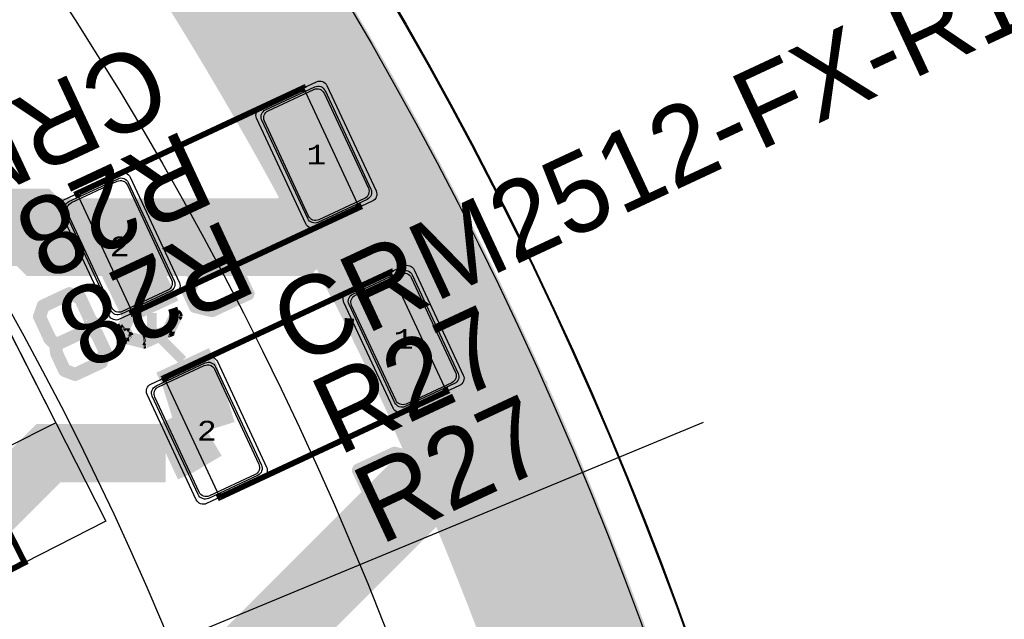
# Model space of a CAD drawing. Extents: x -125 to 125, y -186 to 125.
# Tile 94 of 112: x 75 to 100, y 33 to 49. Entities that reach past the tile are written whole.
import ezdxf
from ezdxf.enums import TextEntityAlignment as Align

# ---------------------------------------------------------------- set-up
doc = ezdxf.new("R2010")
doc.units = 0
doc.header["$MEASUREMENT"] = 0
for name, color, linetype in [('ASSEMBLY_OUTLINES_BTM', 191, 'CONTINUOUS'), ('ASSEMBLY_OUTLINES_TOP', 102, 'CONTINUOUS'), ('ASSEMBLY_PART_NUMBERS_TOP', 102, 'CONTINUOUS'), ('ASSEMBLY_REF_DES_TOP', 102, 'CONTINUOUS'), ('BOARD_OUTLINE', 10, 'CONTINUOUS'), ('GENERATED_SILKSCREEN_BTM', 255, 'CONTINUOUS'), ('GENERATED_SILKSCREEN_TOP', 140, 'CONTINUOUS'), ('MANUFACTURING_OUTLINES', 10, 'CONTINUOUS'), ('PART_PADS_SMD_TOP', 150, 'CONTINUOUS'), ('PIN_NUMBERS_BTM', 8, 'CONTINUOUS'), ('PIN_NUMBERS_TOP', 8, 'CONTINUOUS'), ('PLACEMENT_OUTLINES_BTM', 222, 'CONTINUOUS'), ('PLACEMENT_OUTLINES_TOP', 130, 'CONTINUOUS'), ('PLANE_DATA_LAYER_BOTTOM', 230, 'CONTINUOUS'), ('PLANE_DATA_LAYER_TOP', 150, 'CONTINUOUS'), ('PLANE_SHAPES_LAYER_BOTTOM', 230, 'CONTINUOUS'), ('PLANE_SHAPES_LAYER_TOP', 150, 'CONTINUOUS'), ('ROUTE_BORDER', 151, 'CONTINUOUS'), ('SILKSCREEN_OUTLINES_BTM', 211, 'CONTINUOUS'), ('SILKSCREEN_OUTLINES_TOP', 150, 'CONTINUOUS'), ('SILKSCREEN_REF_DES_TOP', 150, 'CONTINUOUS'), ('SOLDERMASK_PADS_TOP', 180, 'CONTINUOUS'), ('SOLDERPASTE_PADS_TOP', 180, 'CONTINUOUS'), ('TRACES_LAYER_BOTTOM', 230, 'CONTINUOUS'), ('TRACES_LAYER_TOP', 150, 'CONTINUOUS')]:
    doc.layers.add(name, color=color, linetype=linetype)
doc.styles.add('COURIER_NEW', font='cour.ttf')
doc.styles.add('VERIBEST_GERBER_0', font='txt')

msp = doc.modelspace()

# ---------------------------------------------------------------- hatches: boundary and pattern name
at = {"layer": 'PLANE_DATA_LAYER_BOTTOM'}
h = msp.add_hatch(color=256, dxfattribs=at)
h.paths.add_polyline_path([(-96.5, 0, -1), (96.5, 0, -1)], flags=0)
h.paths.add_polyline_path([(-92.5, 0, -1), (92.5, 0, -1)], flags=0)
at = {"layer": 'PLANE_DATA_LAYER_TOP'}
h = msp.add_hatch(color=256, dxfattribs=at)
h.paths.add_polyline_path([(96.500626, 0.347726, -0.000900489), (96.5, 0.000138), (96.5, -0.695031), (96.499998, -0.69558, -0.003602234), (96.479959, -2.08588, -0.003602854), (96.439883, -3.475986, -0.003602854), (96.379778, -4.86537, -0.003602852), (96.299658, -6.253743, -0.003602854), (96.199539, -7.640818, -0.003602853), (96.079443, -9.026306, -0.003602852), (95.939393, -10.409919, -0.003602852), (95.779419, -11.79137, -0.003602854), (95.599554, -13.170373, -0.003602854), (95.399836, -14.546641, -0.003602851), (95.180306, -15.919887, -0.007205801), (94.681997, -18.656178, -0.003602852), (94.403321, -20.018653, -0.003602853), (94.10504, -21.376971, -0.003602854), (93.787216, -22.73085, -0.003602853), (93.449915, -24.080008, -0.003602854), (93.093207, -25.424166, -0.003602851), (92.717167, -26.763043, -0.003602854), (92.321871, -28.096363, -0.010808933), (91.021296, -32.060211, -0.003602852), (90.549842, -33.368542, -0.0072058), (89.550621, -35.964145, -0.003602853), (89.023062, -37.250878, -0.003602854), (88.477015, -38.529875, -0.003602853), (87.912594, -39.80087, -0.003602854), (87.329916, -41.0636, -0.003602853), (86.729102, -42.317802, -0.003602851), (86.110277, -43.563215, -0.007205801), (84.81911, -46.026645, -0.003602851), (84.147037, -47.244149, -0.007205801), (82.750609, -49.649474, -0.003602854), (82.026543, -50.836794, -0.003602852), (81.285444, -52.013557, -0.003602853), (80.527463, -53.179518, -0.003602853), (79.752759, -54.334435, -0.003602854), (78.961493, -55.478069, -0.003602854), (78.153828, -56.610181, -0.003602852), (77.329934, -57.730537, -0.003602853), (76.489979, -58.838903, -0.007205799), (74.762594, -61.018751, -0.003602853), (73.875522, -62.08978, -0.003602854), (72.973107, -63.147914, -0.003602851), (72.055539, -64.192934, -0.003602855), (71.123006, -65.224624, -0.007205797), (69.213826, -67.247153, -0.003602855), (68.237576, -68.237576, -0.003602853), (67.247154, -69.213826, -0.003602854), (66.242767, -70.175703, -0.003602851), (65.224624, -71.123006, -0.003602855), (64.192934, -72.055539, -0.003602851), (63.147914, -72.973107, -0.003602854), (62.08978, -73.875522, -0.003602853), (61.018751, -74.762594, -0.007205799), (58.838903, -76.489979, -0.003602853), (57.730537, -77.329934, -0.003602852), (56.610181, -78.153828, -0.003602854), (55.478069, -78.961493, -0.003602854), (54.334435, -79.752759, -0.003602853), (53.179518, -80.527463, -0.003602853), (52.013557, -81.285444, -0.003602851), (50.836794, -82.026542, -0.003602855), (49.649474, -82.750609, -0.007205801), (47.244149, -84.147037, -0.003602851), (46.026645, -84.81911, -0.007205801), (43.563215, -86.110277, -0.003602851), (42.317802, -86.729102, -0.003602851), (41.063601, -87.329916, -0.003602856), (39.80087, -87.912594, -0.003602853), (38.529875, -88.477015, -0.003602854), (37.250878, -89.023062, -0.003602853), (35.964145, -89.550621, -0.0072058), (33.368542, -90.549842, -0.003602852), (32.060211, -91.021296, -0.010808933), (28.096363, -92.321871, -0.003602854), (26.763043, -92.717167, -0.003602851), (25.424166, -93.093207, -0.003602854), (24.080008, -93.449915, -0.003602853), (22.73085, -93.787216, -0.003602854), (21.376971, -94.10504, -0.003602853), (20.018653, -94.403321, -0.003602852), (18.656178, -94.681997, -0.007205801), (15.919887, -95.180306, -0.003602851), (14.546641, -95.399836, -0.003602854), (13.170373, -95.599554, -0.003602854), (11.79137, -95.779419, -0.003602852), (10.409919, -95.939393, -0.003602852), (9.026306, -96.079443, -0.003602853), (7.640818, -96.199539, -0.003602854), (6.253743, -96.299658, -0.003602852), (4.86537, -96.379778, -0.003602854), (3.475986, -96.439883, -0.003602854), (2.08588, -96.479959, -0.010808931), (-2.08588, -96.479959, -0.003602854), (-3.475986, -96.439883, -0.003602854), (-4.86537, -96.379778, -0.003602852), (-6.253743, -96.299658, -0.003602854), (-7.640818, -96.199539, -0.003602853), (-9.026306, -96.079443, -0.003602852), (-10.409919, -95.939393, -0.003602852), (-11.79137, -95.779419, -0.003602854), (-13.170373, -95.599554, -0.003602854), (-14.546641, -95.399836, -0.003602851), (-15.919887, -95.180306, -0.007205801), (-18.656178, -94.681997, -0.003602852), (-20.018653, -94.403321, -0.003602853), (-21.376971, -94.10504, -0.003602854), (-22.73085, -93.787216, -0.003602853), (-24.080008, -93.449915, -0.003602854), (-25.424166, -93.093207, -0.003602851), (-26.763043, -92.717167, -0.003602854), (-28.096363, -92.321871, -0.010808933), (-32.060211, -91.021296, -0.003602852), (-33.368542, -90.549842, -0.0072058), (-35.964145, -89.550621, -0.003602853), (-37.250878, -89.023062, -0.003602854), (-38.529875, -88.477015, -0.003602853), (-39.80087, -87.912594, -0.003602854), (-41.0636, -87.329916, -0.003602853), (-42.317802, -86.729102, -0.003602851), (-43.563215, -86.110277, -0.007205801), (-46.026645, -84.81911, -0.003602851), (-47.244149, -84.147037, -0.007205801), (-49.649474, -82.750609, -0.003602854), (-50.836794, -82.026543, -0.003602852), (-52.013557, -81.285444, -0.003602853), (-53.179518, -80.527463, -0.003602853), (-54.334435, -79.752759, -0.003602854), (-55.478069, -78.961493, -0.003602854), (-56.610181, -78.153828, -0.003602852), (-57.730537, -77.329934, -0.003602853), (-58.838903, -76.489979, -0.007205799), (-61.018751, -74.762594, -0.003602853), (-62.08978, -73.875522, -0.003602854), (-63.147914, -72.973107, -0.003602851), (-64.192934, -72.055539, -0.003602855), (-65.224624, -71.123006, -0.007205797), (-67.247153, -69.213826, -0.003602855), (-68.237576, -68.237576, -0.003602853), (-69.213826, -67.247154, -0.003602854), (-70.175703, -66.242767, -0.003602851), (-71.123006, -65.224624, -0.003602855), (-72.055539, -64.192934, -0.003602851), (-72.973107, -63.147914, -0.003602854), (-73.875522, -62.08978, -0.003602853), (-74.762594, -61.018751, -0.007205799), (-76.489979, -58.838903, -0.003602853), (-77.329934, -57.730537, -0.003602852), (-78.153828, -56.610181, -0.003602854), (-78.961493, -55.478069, -0.003602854), (-79.752759, -54.334435, -0.003602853), (-80.527463, -53.179518, -0.003602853), (-81.285444, -52.013557, -0.003602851), (-82.026542, -50.836794, -0.003602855), (-82.750609, -49.649474, -0.007205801), (-84.147037, -47.244149, -0.003602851), (-84.81911, -46.026645, -0.007205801), (-86.110277, -43.563215, -0.003602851), (-86.729102, -42.317802, -0.003602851), (-87.329916, -41.063601, -0.003602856), (-87.912594, -39.80087, -0.003602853), (-88.477015, -38.529875, -0.003602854), (-89.023062, -37.250878, -0.003602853), (-89.550621, -35.964145, -0.0072058), (-90.549842, -33.368542, -0.003602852), (-91.021296, -32.060211, -0.010808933), (-92.321871, -28.096363, -0.003602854), (-92.717167, -26.763043, -0.003602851), (-93.093207, -25.424166, -0.003602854), (-93.449915, -24.080008, -0.003602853), (-93.787216, -22.73085, -0.003602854), (-94.10504, -21.376971, -0.003602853), (-94.403321, -20.018653, -0.003602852), (-94.681997, -18.656178, -0.007205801), (-95.180306, -15.919887, -0.003602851), (-95.399836, -14.546641, -0.003602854), (-95.599554, -13.170373, -0.003602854), (-95.779419, -11.79137, -0.003602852), (-95.939393, -10.409919, -0.003602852), (-96.079443, -9.026306, -0.003602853), (-96.199539, -7.640818, -0.003602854), (-96.299658, -6.253743, -0.003602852), (-96.379778, -4.86537, -0.003602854), (-96.439883, -3.475986, -0.003602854), (-96.479959, -2.08588, -0.003602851), (-96.5, -0.695342, -0.001801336), (-96.502505, -0.000033), (-96.502505, 0.000033, -0.001801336), (-96.5, 0.695342, -0.003602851), (-96.479959, 2.08588, -0.003602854), (-96.439883, 3.475986, -0.003602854), (-96.379778, 4.86537, -0.003602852), (-96.299658, 6.253743, -0.003602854), (-96.199539, 7.640818, -0.003602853), (-96.079443, 9.026306, -0.003602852), (-95.939393, 10.409919, -0.003602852), (-95.779419, 11.79137, -0.003602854), (-95.599554, 13.170373, -0.003602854), (-95.399836, 14.546641, -0.003602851), (-95.180306, 15.919887, -0.007205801), (-94.681997, 18.656178, -0.003016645), (-94.45, 19.797247, -0.0005862), (-94.403321, 20.018653, -0.003602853), (-94.10504, 21.376971, -0.003602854), (-93.787216, 22.73085, -0.003602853), (-93.449915, 24.080008, -0.003602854), (-93.093207, 25.424166, -0.003602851), (-92.717167, 26.763043, -0.003602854), (-92.321871, 28.096363, -0.010808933), (-91.021296, 32.060211, -0.003602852), (-90.549842, 33.368542, -0.003602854), (-90.059583, 34.669944, -0.000659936), (-89.967752, 34.907551, -0.002942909), (-89.550621, 35.964145, -0.003602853), (-89.023062, 37.250878, -0.003602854), (-88.477015, 38.529875, -0.003602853), (-87.912594, 39.80087, -0.003602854), (-87.329916, 41.0636, -0.003602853), (-86.729102, 42.317802, -0.003602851), (-86.110277, 43.563215, -0.007205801), (-84.81911, 46.026645, -0.003602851), (-84.147037, 47.244149, -0.007205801), (-82.750609, 49.649474, -0.003602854), (-82.026543, 50.836794, -0.003602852), (-81.285444, 52.013557, -0.003602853), (-80.527463, 53.179518, -0.003602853), (-79.752759, 54.334435, -0.003602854), (-78.961493, 55.478069, -0.003602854), (-78.153828, 56.610181, -0.003602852), (-77.329934, 57.730537, -0.003602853), (-76.489979, 58.838903, -0.007205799), (-74.762594, 61.018751, -0.003602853), (-73.875522, 62.08978, -0.003602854), (-72.973107, 63.147914, -0.003602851), (-72.055539, 64.192934, -0.003602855), (-71.123006, 65.224624, -0.007205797), (-69.213826, 67.247153, -0.003602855), (-68.237576, 68.237576, -0.003602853), (-67.247154, 69.213826, -0.003602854), (-66.242767, 70.175703, -0.003602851), (-65.224624, 71.123006, -0.003602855), (-64.192934, 72.055539, -0.003602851), (-63.147914, 72.973107, -0.003602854), (-62.08978, 73.875522, -0.003602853), (-61.018751, 74.762594, -0.007205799), (-58.838903, 76.489979, -0.003602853), (-57.730537, 77.329934, -0.003602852), (-56.610181, 78.153828, -0.003602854), (-55.478069, 78.961493, -0.003602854), (-54.334435, 79.752759, -0.003602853), (-53.179518, 80.527463, -0.003602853), (-52.013557, 81.285444, -0.003602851), (-50.836794, 82.026542, -0.003602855), (-49.649474, 82.750609, -0.007205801), (-47.244149, 84.147037, -0.003602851), (-46.026645, 84.81911, -0.007205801), (-43.563215, 86.110277, -0.003602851), (-42.317802, 86.729102, -0.003602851), (-41.063601, 87.329916, -0.003602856), (-39.80087, 87.912594, -0.003602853), (-38.529875, 88.477015, -0.003602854), (-37.250878, 89.023062, -0.003602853), (-35.964145, 89.550621, -0.0072058), (-33.368542, 90.549842, -0.003602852), (-32.060211, 91.021296, -0.010808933), (-28.096363, 92.321871, -0.003602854), (-26.763043, 92.717167, -0.003602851), (-25.424166, 93.093207, -0.003602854), (-24.080008, 93.449915, -0.003602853), (-22.73085, 93.787216, -0.003602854), (-21.376971, 94.10504, -0.003602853), (-20.018653, 94.403321, -0.003602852), (-18.656178, 94.681997, -0.007205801), (-15.919887, 95.180306, -0.003602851), (-14.546641, 95.399836, -0.003602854), (-13.170373, 95.599554, -0.003602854), (-11.79137, 95.779419, -0.003602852), (-10.409919, 95.939393, -0.003602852), (-9.026306, 96.079443, -0.003602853), (-7.640818, 96.199539, -0.003602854), (-6.253743, 96.299658, -0.003602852), (-4.86537, 96.379778, -0.003602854), (-3.475986, 96.439883, -0.003602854), (-2.08588, 96.479959, -0.010808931), (2.08588, 96.479959, -0.003602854), (3.475986, 96.439883, -0.003602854), (4.86537, 96.379778, -0.003602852), (6.253743, 96.299658, -0.003602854), (7.640818, 96.199539, -0.003602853), (9.026306, 96.079443, -0.003602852), (10.409919, 95.939393, -0.003602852), (11.79137, 95.779419, -0.003602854), (13.170373, 95.599554, -0.003602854), (14.546641, 95.399836, -0.003602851), (15.919887, 95.180306, -0.007205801), (18.656178, 94.681997, -0.003602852), (20.018653, 94.403321, -0.003602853), (21.376971, 94.10504, -0.003602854), (22.73085, 93.787216, -0.003602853), (24.080008, 93.449915, -0.003602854), (25.424166, 93.093207, -0.003602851), (26.763043, 92.717167, -0.003602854), (28.096363, 92.321871, -0.010808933), (32.060211, 91.021296, -0.003602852), (33.368542, 90.549842, -0.0072058), (35.964145, 89.550621, -0.003602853), (37.250878, 89.023062, -0.003602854), (38.529875, 88.477015, -0.003602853), (39.80087, 87.912594, -0.003602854), (41.0636, 87.329916, -0.003602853), (42.317802, 86.729102, -0.003602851), (43.563215, 86.110277, -0.007205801), (46.026645, 84.81911, -0.003602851), (47.244149, 84.147037, -0.007205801), (49.649474, 82.750609, -0.003602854), (50.836794, 82.026543, -0.003602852), (52.013557, 81.285444, -0.003602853), (53.179518, 80.527463, -0.003602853), (54.334435, 79.752759, -0.003602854), (55.478069, 78.961493, -0.003602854), (56.610181, 78.153828, -0.003602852), (57.730537, 77.329934, -0.003602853), (58.838903, 76.489979, -0.007205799), (61.018751, 74.762594, -0.003602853), (62.08978, 73.875522, -0.003602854), (63.147914, 72.973107, -0.003602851), (64.192934, 72.055539, -0.003602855), (65.224624, 71.123006, -0.007205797), (67.247153, 69.213826, -0.003602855), (68.237576, 68.237576, -0.003602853), (69.213826, 67.247154, -0.003602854), (70.175703, 66.242767, -0.003602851), (71.123006, 65.224624, -0.003602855), (72.055539, 64.192934, -0.003602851), (72.973107, 63.147914, -0.003602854), (73.875522, 62.08978, -0.003602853), (74.762594, 61.018751, -0.007205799), (76.489979, 58.838903, -0.003602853), (77.329934, 57.730537, -0.003602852), (78.153828, 56.610181, -0.003602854), (78.961493, 55.478069, -0.003602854), (79.752759, 54.334435, -0.003602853), (80.527463, 53.179518, -0.003602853), (81.285444, 52.013557, -0.003602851), (82.026542, 50.836794, -0.003602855), (82.750609, 49.649474, -0.007205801), (84.147037, 47.244149, -0.003602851), (84.81911, 46.026645, -0.007205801), (86.110277, 43.563215, -0.003602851), (86.729102, 42.317802, -0.003602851), (87.329916, 41.063601, -0.003602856), (87.912594, 39.80087, -0.003602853), (88.477015, 38.529875, -0.003602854), (89.023062, 37.250878, -0.003602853), (89.550621, 35.964145, -0.0072058), (90.549842, 33.368542, -0.003602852), (91.021296, 32.060211, -0.010808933), (92.321871, 28.096363, -0.003602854), (92.717167, 26.763043, -0.003602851), (93.093207, 25.424166, -0.003602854), (93.449915, 24.080008, -0.003602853), (93.787216, 22.73085, -0.003602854), (94.10504, 21.376971, -0.003602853), (94.403321, 20.018653, -0.003602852), (94.681997, 18.656178, -0.007205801), (95.180306, 15.919887, -0.003602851), (95.399836, 14.546641, -0.003602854), (95.599554, 13.170373, -0.003602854), (95.779419, 11.79137, -0.003602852), (95.939393, 10.409919, -0.003602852), (96.079443, 9.026306, -0.003602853), (96.199539, 7.640818, -0.003602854), (96.299658, 6.253743, -0.003602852), (96.379778, 4.86537, -0.003602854), (96.439883, 3.475986, -0.003602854), (96.479959, 2.08588, -0.003602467), (96.499999, 0.69549), (96.500001, 0.695215, -0.000899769), (96.500626, 0.347904)], flags=0)
h.paths.add_polyline_path([(-92.6, -13.6, 0.414213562), (-92.15, -13.15), (-92.15, -10.35, 0.414213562), (-92.6, -9.9), (-94, -9.9, 0.414213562), (-94.45, -10.35), (-94.45, -13.15, 0.414213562), (-94, -13.6)], flags=0)
h.paths.add_polyline_path([(-86.821663, 32.379905, 0.087486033), (-86.794526, 32.533811), (-86.794526, 32.533813, 0.31569986), (-87.091234, 32.956899, -0.00036525), (-87.091339, 32.956936), (-88.405466, 33.435239, -0.000364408), (-88.40557, 33.435278, 0.414642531), (-88.982958, 33.166547), (-89.940615, 30.535407, 0.087486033), (-89.967752, 30.381501), (-89.967752, 30.381499, 0.31569986), (-89.671044, 29.958413, -0.00036525), (-89.670939, 29.958376), (-88.356812, 29.480073, -0.000364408), (-88.356708, 29.480034, 0.414642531), (-87.77932, 29.748765)], flags=0)
h.paths.add_polyline_path([(89.940616, -30.535408, 0.087486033), (89.967753, -30.381502), (89.967753, -30.3815, 0.31569986), (89.671045, -29.958414, -0.00036525), (89.67094, -29.958377), (88.356813, -29.480074, -0.000364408), (88.356709, -29.480035, 0.414642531), (87.779321, -29.748766), (86.821664, -32.379906, 0.087486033), (86.794527, -32.533812), (86.794527, -32.533814, 0.31569986), (87.091235, -32.9569, -0.00036525), (87.09134, -32.956937), (88.405467, -33.43524, -0.000364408), (88.405571, -33.435279, 0.414642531), (88.982959, -33.166548)], flags=0)
h.paths.add_polyline_path([(91.940615, -24.535408, 0.087486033), (91.967752, -24.381502), (91.967752, -24.3815, 0.31569986), (91.671044, -23.958414, -0.00036525), (91.670939, -23.958377), (90.356812, -23.480074, -0.000364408), (90.356708, -23.480035, 0.414642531), (89.77932, -23.748766), (88.821663, -26.379906, 0.087486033), (88.794526, -26.533812), (88.794526, -26.533814, 0.31569986), (89.091234, -26.9569, -0.00036525), (89.091339, -26.956937), (90.405466, -27.43524, -0.000364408), (90.40557, -27.435279, 0.414642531), (90.982958, -27.166548)], flags=0)
h.paths.add_polyline_path([(93.896668, 6.211975, 0.389682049), (94.308699, 6.66037), (94.308699, 6.660374, 0.021817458), (94.306987, 6.69959), (94.062951, 9.488936, 0.414555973), (93.574922, 9.897961, -0.000289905), (93.574834, 9.897953), (92.182234, 9.776115, -0.000694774), (92.182023, 9.776097, 0.059596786), (92.077335, 9.75449, -0.479061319), (91.977409, 9.818672, 0.001187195), (91.929745, 10.25534, -0.42369729), (91.999473, 10.339751, 0.002394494), (92.003768, 10.340111, -0.000289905), (92.003856, 10.340119), (93.396456, 10.461957, -0.000698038), (93.396668, 10.461975, 0.389682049), (93.808699, 10.91037), (93.808699, 10.910374, 0.021817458), (93.806987, 10.94959), (93.562951, 13.738936, 0.414555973), (93.074922, 14.147961, -0.000289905), (93.074834, 14.147953), (91.682234, 14.026115, -0.000694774), (91.682023, 14.026097, 0.085480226), (91.534215, 13.987564, -0.496668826), (91.427441, 14.045397, 0.068971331), (84.160859, 38.382286, -0.731355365), (84.268524, 38.47976, 0.246006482), (84.685649, 38.461089, -0.000344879), (84.685744, 38.461134), (85.953561, 39.052325, -0.000187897), (85.953613, 39.052349, 0.291678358), (86.213743, 39.460331), (86.213743, 39.460333, 0.109516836), (86.171582, 39.65051), (84.988251, 42.188173, 0.414616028), (84.389675, 42.405573, -0.000344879), (84.38958, 42.405528), (83.121763, 41.814337, -0.000187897), (83.121711, 41.814313, 0.277257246), (82.862222, 41.430334, -0.76979473), (82.717988, 41.400294, 0.005566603), (81.775733, 43.231693, -0.122176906), (81.766899, 43.267306), (81.766899, 43.267307, -0.27753138), (81.807377, 43.334615), (81.814245, 43.33826, -0.347234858), (81.90716, 43.321305, 0.33322508), (82.435649, 43.211089, -0.000344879), (82.435744, 43.211134), (83.703561, 43.802325, -0.000187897), (83.703613, 43.802349, 0.291678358), (83.963743, 44.210331), (83.963743, 44.210333, 0.109516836), (83.921582, 44.40051), (82.738251, 46.938173, 0.414616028), (82.139675, 47.155573, -0.000344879), (82.13958, 47.155528), (80.871763, 46.564337, -0.000187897), (80.871711, 46.564313, 0.291678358), (80.611581, 46.156331), (80.611581, 46.156328, 0.109516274), (80.653742, 45.966152), (81.772211, 43.567586, -0.109514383), (81.77935, 43.535383, -0.277523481), (81.738874, 43.468076), (81.737054, 43.46711, -0.413739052), (81.634081, 43.498584, 0.090205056), (61.088322, 69.458382, -0.215604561), (61.062446, 69.5156), (61.062446, 69.515601, -0.592706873), (61.179725, 69.57978, 0.377286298), (61.767346, 69.669906, -0.000265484), (61.767398, 69.669968), (62.666431, 70.741394, -0.000377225), (62.666505, 70.741482, 0.414652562), (62.611475, 71.375972), (60.466551, 73.175778, 0.414528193), (59.832266, 73.119944, -0.000265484), (59.832214, 73.119882), (58.933181, 72.048456, -0.000377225), (58.933107, 72.048368, 0.326289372), (58.896596, 71.518817, -0.141418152), (58.908314, 71.478215), (58.908314, 71.478214, -0.633744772), (58.783689, 71.41938, 0.006308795), (56.962908, 72.879882, -0.651982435), (56.997159, 73.015058, 0.178521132), (57.267345, 73.169905, -0.000265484), (57.267397, 73.169967), (58.16643, 74.241393, -0.000377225), (58.166504, 74.241481, 0.414652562), (58.111474, 74.875971), (55.96655, 76.675777, 0.414528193), (55.332265, 76.619943, -0.000265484), (55.332213, 76.619881), (54.43318, 75.548455, -0.000377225), (54.433106, 75.548367, 0.356169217), (54.424394, 74.979502, -0.871535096), (54.319872, 74.870565, 0.062704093), (34.065925, 85.998621, -0.590641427), (34.049071, 86.131019, 0.148919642), (34.206673, 86.340617), (34.685501, 87.656187, 0.41421434), (34.416549, 88.232957), (31.785409, 89.190613, 0.414212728), (31.208639, 88.921661), (30.729811, 87.606091, 0.131738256), (30.709535, 87.373891, -0.043742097), (30.710697, 87.360634, -0.51682272), (30.609282, 87.288727, 0.006376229), (28.373307, 88.04093, -0.568880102), (28.344132, 88.16864, 0.115710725), (28.456673, 88.340617), (28.935501, 89.656187, 0.41421434), (28.666549, 90.232957), (26.035409, 91.190613, 0.414212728), (25.458639, 90.921661), (24.979811, 89.606091, 0.249112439), (25.0384, 89.187975, -0.158172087), (25.052916, 89.143237), (25.052916, 89.143236, -0.496686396), (24.956158, 89.069862, 0.085386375), (-6.242478, 92.289119, -0.552856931), (-6.318333, 92.393537, 0.140228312), (-6.292841, 92.639764, -0.000236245), (-6.292853, 92.639835), (-6.535874, 94.018077, 0.414215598), (-7.057181, 94.3831), (-9.814643, 93.896885, 0.363969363), (-10.1865, 93.453722), (-10.1865, 93.453721, 0.043896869), (-10.179589, 93.375162, -0.000236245), (-10.179577, 93.375091), (-9.945144, 92.045556, -0.433709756), (-10.011938, 91.956572, 0.001904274), (-10.712082, 91.877643, -0.448630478), (-10.797106, 91.95333), (-10.797106, 91.953332, -0.051655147), (-10.795488, 91.968951, 0.051663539), (-10.78593, 92.061204), (-10.78593, 92.061205, 0.043896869), (-10.792841, 92.139764, -0.000236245), (-10.792853, 92.139835), (-11.035874, 93.518077, 0.414215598), (-11.557181, 93.8831), (-14.314643, 93.396885, 0.363969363), (-14.6865, 92.953722), (-14.6865, 92.953721, 0.043896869), (-14.679589, 92.875162, -0.000236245), (-14.679577, 92.875091), (-14.436555, 91.496848, 0.024401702), (-14.426834, 91.454041, -0.448265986), (-14.488295, 91.358302, 0.067685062), (-38.359133, 84.171414, -0.742525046), (-38.455439, 84.280996, 0.14000172), (-38.387564, 84.518652), (-38.387564, 84.518654, 0.131651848), (-38.447852, 84.743653), (-39.147852, 85.956089, 0.414214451), (-39.762564, 86.120801), (-42.187436, 84.720801, 0.267949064), (-42.412436, 84.33109), (-42.412436, 84.331088, 0.131651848), (-42.352148, 84.106089), (-41.652148, 82.893653, 0.093511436), (-41.543372, 82.76712, -0.546760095), (-41.55671, 82.639517, 0.006064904), (-43.549064, 81.607162, -0.470943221), (-43.657725, 81.651837, 0.055841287), (-43.697853, 81.743653), (-44.397853, 82.956089, 0.414214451), (-45.012565, 83.120801), (-47.437437, 81.720801, 0.267949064), (-47.662437, 81.33109), (-47.662437, 81.331088, 0.131651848), (-47.602149, 81.106089), (-46.902149, 79.893653, 0.032310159), (-46.869913, 79.845319, -0.450160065), (-46.891817, 79.733352, 0.08430046), (-70.583138, 59.785204, -0.698483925), (-70.717483, 59.834454), (-70.717483, 59.834457, -0.007997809), (-70.717444, 59.836895, 0.00800932), (-70.717213, 59.851309), (-70.717213, 59.851325, 0.24469719), (-70.909102, 60.219942), (-72.055918, 61.022949, 0.414210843), (-72.682643, 60.91244), (-74.288657, 58.618815, 0.153915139), (-74.370039, 58.360705), (-74.370039, 58.360703, 0.24469719), (-74.17815, 57.992086), (-73.031334, 57.189079, 0.087677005), (-72.889368, 57.122944, -0.339663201), (-72.832834, 57.049326), (-72.832834, 57.049325, -0.167529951), (-72.849022, 57.002368, 0.004766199), (-73.922448, 55.603252, -0.512778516), (-74.046173, 55.605942, 0.089867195), (-74.159102, 55.719942), (-75.305918, 56.522949, 0.414210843), (-75.932643, 56.41244), (-77.538657, 54.118815, 0.153915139), (-77.620039, 53.860705), (-77.620039, 53.860703, 0.24469719), (-77.42815, 53.492086), (-76.281334, 52.689079, 0.064126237), (-76.179518, 52.635712, -0.313747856), (-76.129783, 52.564255), (-76.129783, 52.564254, -0.15210982), (-76.143257, 52.520989, 0.076351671), (-88.395677, 27.248013, -0.860655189), (-88.544696, 27.270459), (-88.544696, 27.270478, -0.006273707), (-88.544672, 27.27239, 0.006336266), (-88.544527, 27.283794), (-88.544527, 27.283813, 0.31569986), (-88.841235, 27.706899, -0.00036525), (-88.84134, 27.706936), (-90.155467, 28.185239, -0.000364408), (-90.155571, 28.185278, 0.414642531), (-90.732959, 27.916547), (-91.690616, 25.285407, 0.087486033), (-91.717753, 25.131501), (-91.717753, 25.131499, 0.31569986), (-91.421045, 24.708413, -0.00036525), (-91.42094, 24.708376), (-90.106813, 24.230073, -0.000364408), (-90.106709, 24.230034, 0.414642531), (-89.529321, 24.498765), (-88.6911, 26.801758, -0.83910535), (-88.543295, 26.775697), (-88.543295, 26.775696, -0.073486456), (-88.546552, 26.753657, 0.073487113), (-92.5, 0.000001), (-92.5, -0.000008, 0.013092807), (-92.373191, -4.841856, -0.013063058), (-92.373087, -4.845836), (-92.373087, -4.845845, -0.502092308), (-92.471112, -4.918853, 0.072749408), (-92.6, -4.9), (-94, -4.9, 0.414213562), (-94.45, -5.35), (-94.45, -8.15, 0.414213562), (-94, -8.6), (-92.6, -8.6, 0.229271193), (-92.247083, -8.429193, -0.677052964), (-92.111442, -8.469493, 0.082019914), (-84.496994, -37.636525, -0.105143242), (-84.490401, -37.667529), (-84.490401, -37.66753, -0.745103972), (-84.630333, -37.709299, 0.382657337), (-85.210995, -37.555017), (-86.458406, -38.190605, 0.414213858), (-86.655062, -38.795854), (-85.38389, -41.29067, 0.414212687), (-84.778643, -41.487329), (-83.531232, -40.851741, 0.228402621), (-83.29462, -40.540786, -0.716477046), (-83.15146, -40.522644, 0.004932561), (-82.335813, -42.155236, -0.118851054), (-82.32744, -42.189963, -0.473202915), (-82.418564, -42.264687, 0.168664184), (-82.710994, -42.305018), (-83.958405, -42.940606, 0.414213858), (-84.155061, -43.545855), (-82.883889, -46.040671, 0.414212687), (-82.278642, -46.23733), (-81.031231, -45.601742, 0.220282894), (-80.797612, -45.304376, -0.683310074), (-80.657014, -45.284612, 0.087546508), (-60.288444, -70.153784, -0.218604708), (-60.261909, -70.211575), (-60.261909, -70.211576, -0.577436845), (-60.376226, -70.277557, 0.38895059), (-60.969942, -70.409102), (-61.772948, -71.555915, 0.153915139), (-61.85433, -71.814025, 0.244698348), (-61.662439, -72.182644), (-59.368815, -73.788657, 0.414214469), (-58.742086, -73.67815), (-57.93908, -72.531337, 0.127386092), (-57.860132, -72.319966, -0.592937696), (-57.736781, -72.268347, 0.003607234), (-56.688056, -73.093872, -0.23180665), (-56.658555, -73.154085), (-56.658555, -73.154086, -0.481263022), (-56.751636, -73.228393, 0.30477079), (-57.219942, -73.409102), (-58.022948, -74.555915, 0.153915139), (-58.10433, -74.814025, 0.244698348), (-57.912439, -75.182644), (-55.618815, -76.788657, 0.414214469), (-54.992086, -76.67815), (-54.18908, -75.531337, 0.207575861), (-54.11738, -75.180384, -0.051991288), (-54.119019, -75.164665), (-54.119019, -75.164663, -0.611098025), (-53.998336, -75.102795, 0.064817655), (-32.97034, -86.424572, -0.452207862), (-32.930353, -86.53179, 0.035849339), (-32.956674, -86.590616), (-33.435502, -87.906186, 0.41421434), (-33.16655, -88.482956), (-30.53541, -89.440612, 0.414212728), (-29.95864, -89.17166), (-29.479812, -87.85609, 0.045747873), (-29.458874, -87.776628, -0.460918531), (-29.359538, -87.716974, 0.003943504), (-27.972301, -88.169158, -0.472181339), (-27.928509, -88.278389, 0.03800214), (-27.956674, -88.340617), (-28.435502, -89.656187, 0.41421434), (-28.16655, -90.232957), (-25.53541, -91.190613, 0.414212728), (-24.95864, -90.921661), (-24.479812, -89.606091, 0.160295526), (-24.471042, -89.324924, -0.587338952), (-24.377871, -89.229869, 0.083819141), (6.266683, -92.287478, -0.434212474), (6.348045, -92.363503), (6.348045, -92.363505, -0.048084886), (6.346642, -92.37806, 0.048091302), (6.338354, -92.464026), (6.338354, -92.464029, 0.021817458), (6.340066, -92.503245), (6.462031, -93.897305, -0.000293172), (6.462039, -93.897394, 0.414556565), (6.949592, -94.306987), (9.738938, -94.062951, 0.388878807), (10.149718, -93.614663), (10.149718, -93.614661, 0.021817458), (10.148006, -93.575445), (10.026041, -92.181385, -0.000293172), (10.026033, -92.181296, 0.072391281), (9.996403, -92.055103, -0.494517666), (10.059017, -91.951434, 0.005370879), (12.031965, -91.714131, -0.452957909), (12.118077, -91.789684, -0.08462704), (12.113773, -91.814931, 0.084628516), (12.088355, -91.964028), (12.088355, -91.964029, 0.021817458), (12.090067, -92.003245), (12.212032, -93.397305, -0.000293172), (12.21204, -93.397394, 0.414556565), (12.699593, -93.806987), (15.488939, -93.562951, 0.388878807), (15.899719, -93.114663), (15.899719, -93.114661, 0.021817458), (15.898007, -93.075445), (15.776042, -91.681385, -0.000293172), (15.776034, -91.681296, 0.253230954), (15.540527, -91.3235, -0.71386987), (15.563745, -91.181247, 0.06527067), (38.541526, -84.088054, -0.546488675), (38.649476, -84.157324, -0.053346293), (38.647751, -84.173446, 0.053346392), (38.637564, -84.268654), (38.637564, -84.268655, 0.131651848), (38.697852, -84.493654), (39.397852, -85.70609, 0.414214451), (40.012564, -85.870802), (42.437436, -84.470802, 0.267949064), (42.662436, -84.081091), (42.662436, -84.081089, 0.131651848), (42.602148, -83.85609), (41.902148, -82.643654, 0.037946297), (41.863667, -82.587341, -0.170449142), (41.846942, -82.539705, -0.282375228), (41.888635, -82.471766, 0.006553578), (44.035906, -81.345492, -0.637481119), (44.146815, -81.427875, 0.050823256), (44.137564, -81.518651), (44.137564, -81.518654, 0.131651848), (44.197852, -81.743653), (44.897852, -82.956089, 0.414214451), (45.512564, -83.120801), (47.937436, -81.720801, 0.267949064), (48.162436, -81.33109), (48.162436, -81.331088, 0.131651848), (48.102148, -81.106089), (47.402148, -79.893653, 0.165518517), (47.183968, -79.702627, -0.618397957), (47.174153, -79.566634, 0.081498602), (70.127567, -60.318938, -0.734279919), (70.261139, -60.376403, 0.025555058), (70.258791, -60.422313), (70.258791, -60.422318, 0.221999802), (70.419938, -60.767374, -0.000291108), (70.420006, -60.767431), (71.491367, -61.666409, -0.000393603), (71.491459, -61.666486, 0.414672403), (72.125973, -61.611475), (73.925779, -59.46655, 0.176326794), (74.031059, -59.177296), (74.031059, -59.177294, 0.221999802), (73.869912, -58.832238, -0.000291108), (73.869844, -58.832181), (72.798483, -57.933203, -0.000393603), (72.798391, -57.933126, 0.268072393), (72.355156, -57.85436, -0.520217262), (72.252973, -57.782727, -0.170124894), (72.269638, -57.735166, 0.005995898), (73.633402, -55.985464, -0.641794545), (73.768599, -56.015761, 0.167709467), (73.919937, -56.267373, -0.000291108), (73.920005, -56.26743), (74.991366, -57.166408, -0.000393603), (74.991458, -57.166485, 0.414672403), (75.625972, -57.111474), (77.425778, -54.966549, 0.176326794), (77.531058, -54.677295), (77.531058, -54.677293, 0.221999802), (77.369911, -54.332237, -0.000291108), (77.369843, -54.33218), (76.298482, -53.433202, -0.000393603), (76.29839, -53.433125, 0.414672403), (75.663876, -53.488136), (75.597031, -53.567799, -0.959956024), (75.476482, -53.474767, 0.155332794), (92.5, 0), (92.5, 0.000005, 0.016266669), (92.304296, 6.013897, -0.016255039), (92.304135, 6.018848), (92.304135, 6.018851, -0.461807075), (92.392454, 6.094081, 0.062118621), (92.503767, 6.090111, -0.000293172), (92.503856, 6.090119), (93.896456, 6.211957, -0.000698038)], flags=0)
for points in [[(81.611472, 46.633423), (81.473614, 46.929061)], [(83.10334, 45.563688), (83.398977, 45.701546)], [(81.471984, 44.802974), (81.176347, 44.665116)], [(82.963852, 43.733239), (83.10171, 43.437601)], [(83.861472, 41.883423), (83.723614, 42.179061)], [(85.35334, 40.813688), (85.648977, 40.951546)], [(85.213852, 38.983239), (85.35171, 38.687601)]]:
    msp.add_hatch(color=256, dxfattribs=at).paths.add_polyline_path(points, is_closed=False, flags=0)
at = {"layer": 'PLANE_SHAPES_LAYER_BOTTOM'}
h = msp.add_hatch(color=256, dxfattribs=at)
h.paths.add_polyline_path([(-96.5, 0, -1), (96.5, 0, -1)], flags=0)
h.paths.add_polyline_path([(-92.5, 0, -1), (92.5, 0, -1)], flags=0)
at = {"layer": 'PLANE_SHAPES_LAYER_TOP'}
h = msp.add_hatch(color=256, dxfattribs=at)
h.paths.add_polyline_path([(-96.56345, 0, -1), (96.56345, 0, -1)], flags=0)
h.paths.add_polyline_path([(-92.5, 0, -1), (92.5, 0, -1)], flags=0)

# ---------------------------------------------------------------- linework, layer by layer
at = {"layer": 'ASSEMBLY_OUTLINES_BTM'}
for points in [[(72.498057, 44.285824), (76.856366, 35.732161), (65.451483, 29.921083), (61.093174, 38.474746)], [(74.018926, 41.300952), (75.562493, 38.271531), (74.270534, 37.613244), (72.726966, 40.642666)]]:
    msp.add_lwpolyline(points, close=True, dxfattribs=at)
at = {"layer": 'ASSEMBLY_OUTLINES_TOP'}
for points in [[(83.395825, 43.824334), (77.55014, 41.098446), (76.113238, 44.179892), (81.958923, 46.90578)], [(85.645826, 39.074335), (79.80014, 36.348447), (78.363238, 39.429895), (84.208924, 42.155781)]]:
    msp.add_lwpolyline(points, close=True, dxfattribs=at)
msp.add_lwpolyline([(-92.5, -38.25), (92.275907, 38.286686)], dxfattribs=at)
for radius in [125, 90.284619, 85, 75]:
    msp.add_circle((0, 0), radius, dxfattribs=at)
at = {"layer": 'BOARD_OUTLINE'}
msp.add_circle((0, 0), 97.5, dxfattribs=at)
at = {"layer": 'GENERATED_SILKSCREEN_BTM', "const_width": 0.15}
msp.add_lwpolyline([(74.762506, 34.665284, -0.253450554), (74.762503, 34.66528), (65.451485, 29.921079, -0.468921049), (65.451478, 29.921083), (64.952405, 30.900569, 0.00000521), (64.952412, 30.900576), (65.451485, 29.921089), (74.762495, 34.665286), (70.40419, 43.218941), (61.09318, 38.474744), (62.029416, 36.637277, 0.000002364), (62.029404, 36.637282), (61.093171, 38.474743, -0.517465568), (61.093172, 38.47475), (61.09318, 38.474754), (70.40419, 43.218951, -0.468921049), (70.404197, 43.218947), (74.762504, 34.665287, -0.184527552), (74.762506, 34.665284)], format="xyb", dxfattribs=at)
at = {"layer": 'GENERATED_SILKSCREEN_TOP'}
for points, const_width in [([(81.969493, 46.883125), (81.969484, 46.88312), (81.95892, 46.905773), (76.113245, 44.179889), (76.123808, 44.157237), (76.123798, 44.157233), (76.113233, 44.17989), (76.113233, 44.179892, -0.306678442), (76.113236, 44.179897), (76.113245, 44.179901), (81.958921, 46.905785, -0.414213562), (81.958928, 46.905782), (81.969493, 46.883125)], 0.15), ([(83.39583, 43.824334, -0.306678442), (83.395827, 43.824329), (77.550142, 41.098441, -0.378242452), (77.550135, 41.098444), (77.53957, 41.121102), (77.539579, 41.121106), (77.550143, 41.098453), (83.395818, 43.824337), (83.385255, 43.846989), (83.385265, 43.846993), (83.39583, 43.824336), (83.39583, 43.824334)], 0.15), ([(84.219495, 42.133125), (84.219485, 42.133121), (84.208921, 42.155774), (78.363245, 39.429892), (78.373809, 39.407238), (78.373799, 39.407234), (78.363233, 39.429893), (78.363233, 39.429895, -0.306678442), (78.363236, 39.4299), (78.363245, 39.429904), (84.208922, 42.155786, -0.414213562), (84.208929, 42.155783), (84.219495, 42.133125)], 0.15), ([(78.707979, 41.031816), (78.705947, 41.02572, -0.049388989), (78.705947, 41.025719), (78.703915, 41.017593, -0.184527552), (78.703913, 41.01759), (78.510875, 40.619322, -0.236067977), (78.510873, 40.619318), (78.500715, 40.611192), (78.500715, 40.60713, -0.414213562), (78.50071, 40.607125), (78.496649, 40.605094, -0.04938899), (78.496648, 40.605094), (78.492586, 40.603063, -0.162277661), (78.492584, 40.603061), (77.870792, 40.312485, -0.099019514), (77.87079, 40.312485), (77.862663, 40.310453, -0.099019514), (77.862661, 40.310453), (77.852503, 40.310453), (77.844375, 40.308421, -0.095414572), (77.844373, 40.308421), (77.415621, 40.416117, -0.111991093), (77.415619, 40.416118), (77.407491, 40.422214, -0.071067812), (77.40749, 40.422215), (77.401395, 40.430341), (77.3953, 40.432373, -0.184527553), (77.395298, 40.432376), (77.389203, 40.440502, -0.16227766), (77.389201, 40.440504), (77.271345, 40.692472), (77.271345, 40.698568), (77.269313, 40.704664), (77.269313, 40.712793), (77.267281, 40.722953), (77.267281, 40.722956), (77.269313, 40.729052, -0.184527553), (77.269315, 40.729055), (77.40102, 40.999119), (77.401033, 40.999125), (77.269323, 40.72905), (77.269323, 40.729048), (77.267291, 40.722953), (77.269323, 40.712795), (77.269323, 40.704668), (77.271355, 40.698572), (77.271355, 40.692476), (77.389211, 40.440508), (77.395305, 40.432383), (77.4014, 40.430351, -0.184527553), (77.401402, 40.430348), (77.407498, 40.422222), (77.415624, 40.416127), (77.844374, 40.308431), (77.852501, 40.310463, -0.099019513), (77.852503, 40.310463), (77.862661, 40.310463), (77.870787, 40.312495, -0.049388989), (77.870788, 40.312495), (78.49258, 40.603071, -0.099019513), (78.492582, 40.603071), (78.496643, 40.605102, -0.049388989), (78.496644, 40.605102), (78.500705, 40.607133), (78.500705, 40.611194, -0.236067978), (78.500707, 40.611198), (78.510867, 40.619326), (78.703905, 41.017594), (78.703905, 41.017595), (78.705937, 41.025723), (78.705937, 41.025724), (78.707969, 41.03182), (78.707969, 41.037912), (78.705937, 41.044008), (78.695778, 41.056198), (78.683588, 41.066357), (78.669364, 41.072453), (78.655143, 41.072453), (78.640922, 41.06839), (78.630762, 41.05823, -0.071067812), (78.630761, 41.058229), (78.443819, 40.674186, -0.306678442), (78.443816, 40.674181), (77.84844, 40.395797, -0.192582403), (77.848436, 40.395797), (77.45423, 40.493333, -0.306678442), (77.454225, 40.493336), (77.352625, 40.708728), (77.352625, 40.70873, -0.236067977), (77.352627, 40.708734), (77.521397, 41.055252), (77.52141, 41.055258), (77.352635, 40.708731), (77.454234, 40.493342), (77.848437, 40.395807), (78.443811, 40.674191), (78.630753, 41.058234, -0.213376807), (78.630754, 41.058238), (78.640914, 41.068398, -0.213376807), (78.640918, 41.068399), (78.655141, 41.072463, -0.099019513), (78.655143, 41.072463), (78.669365, 41.072463, -0.145489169), (78.669368, 41.072463), (78.683592, 41.066367, -0.16227766), (78.683594, 41.066365), (78.695785, 41.056206, -0.071067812), (78.695786, 41.056205), (78.705945, 41.044015, -0.184527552), (78.705947, 41.044012), (78.707979, 41.037916), (78.707979, 41.031816)], 0.254), ([(85.645831, 39.074335, -0.306678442), (85.645828, 39.07433), (79.800142, 36.348442, -0.378242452), (79.800135, 36.348445), (79.78957, 36.371102), (79.78958, 36.371107), (79.800143, 36.348454), (85.645819, 39.074338), (85.635256, 39.096989), (85.635266, 39.096994), (85.645831, 39.074337), (85.645831, 39.074335)], 0.15)]:
    msp.add_lwpolyline(points, format="xyb", dxfattribs=dict(at, const_width=const_width))
at = {"layer": 'GENERATED_SILKSCREEN_TOP', "const_width": 0.254}
for points in [[(78.949782, 41.665802), (78.945718, 41.657674), (78.94775, 41.649546), (78.94775, 41.637354), (78.949782, 41.627194), (79.126566, 41.249242), (79.132662, 41.241114), (79.138758, 41.23705), (79.142822, 41.232986), (79.144854, 41.230954), (79.152982, 41.22689), (79.583766, 41.121226), (79.595958, 41.121226), (79.602054, 41.123258), (79.606118, 41.121226), (79.612214, 41.123258), (80.538806, 41.556074), (80.548966, 41.560138), (80.555062, 41.566234), (80.557094, 41.574362), (80.559126, 41.58249), (80.56319, 41.588586), (80.565222, 41.596714), (80.565222, 41.60281), (80.561158, 41.610938), (79.738198, 43.378778), (79.728038, 43.39097), (79.715846, 43.397066), (79.69959, 43.397066), (79.687398, 43.393002), (79.673174, 43.382842), (79.663014, 43.372682), (79.65895, 43.358458), (79.660982, 43.342202), (80.057222, 42.49689), (79.19159, 42.092522), (78.488518, 42.809818), (78.482422, 42.813882), (78.476326, 42.817946), (78.46007, 42.819978), (78.445846, 42.813882), (78.435686, 42.805754), (78.427558, 42.793562), (78.423494, 42.78137), (78.423494, 42.767146), (78.431622, 42.752922), (79.134694, 42.037658), (78.949782, 41.665802)], [(80.467686, 41.615002), (79.585798, 41.204538), (79.19159, 41.302074), (79.033094, 41.645482), (79.209878, 42.013274), (80.089734, 42.423738), (80.467686, 41.615002)], [(75.546182, 40.05849), (75.52383, 40.26169), (75.38159, 40.410026), (75.379558, 40.416122), (75.373462, 40.422218), (75.109302, 40.991178), (75.10727, 40.997274), (75.105238, 41.00337), (75.105238, 41.011498), (75.10727, 41.021658), (75.202774, 41.29801), (75.20887, 41.30817), (75.216998, 41.314266), (75.225126, 41.320362), (75.89975, 41.635322), (75.907878, 41.637354), (75.911942, 41.637354), (75.92007, 41.639386), (75.932262, 41.637354), (76.20455, 41.533722), (76.21471, 41.529658), (76.220806, 41.523562), (76.226902, 41.51137), (76.491062, 40.944442), (76.495126, 40.936314), (76.497158, 40.934282), (76.495126, 40.930218), (76.51951, 40.724986), (76.659718, 40.57665), (76.663782, 40.574618), (76.667846, 40.564458), (76.87511, 40.123514), (76.877142, 40.115386), (76.879174, 40.105226), (76.877142, 40.091002), (76.781638, 39.816682), (76.775542, 39.806522), (76.769446, 39.800426), (76.765382, 39.798394), (76.759286, 39.79433), (76.08263, 39.47937), (76.074502, 39.477338), (76.06231, 39.475306), (76.05215, 39.477338), (75.779862, 39.58097), (75.76767, 39.589098), (75.761574, 39.595194), (75.75751, 39.60129), (75.550246, 40.044266), (75.548214, 40.050362), (75.548214, 40.054426), (75.546182, 40.05849)], [(76.415878, 40.913962), (76.161878, 41.458538), (75.918038, 41.549978), (75.275926, 41.249242), (75.190582, 41.005402), (75.444582, 40.460826), (75.570566, 40.328746), (76.440262, 40.733114), (76.415878, 40.913962)], [(76.791798, 40.10929), (76.596726, 40.52585), (76.472774, 40.659962), (75.60511, 40.255594), (75.62543, 40.072714), (75.820502, 39.656154), (76.06231, 39.562682), (76.704422, 39.863418), (76.791798, 40.10929)], [(87.882599, 37.026263), (87.884631, 37.010007), (87.892759, 36.999847), (87.906983, 36.993751), (87.921207, 36.989687), (87.935431, 36.991719), (87.947623, 36.995783), (87.957783, 37.005943), (87.961847, 37.020167), (88.130503, 39.247239), (88.126439, 39.265527), (88.116279, 39.277719), (88.106119, 39.285847), (88.095959, 39.289911), (88.083767, 39.289911), (88.073607, 39.287879), (86.832055, 38.708759), (86.819863, 38.698599), (86.815799, 38.684375), (86.815799, 38.670151), (86.819863, 38.653895), (86.827991, 38.641703), (86.838151, 38.633575), (86.852375, 38.629511), (86.868631, 38.633575), (88.045159, 39.182215), (87.882599, 37.026263)], [(86.051767, 38.334871), (86.480519, 38.229207), (86.488647, 38.223111), (86.494743, 38.214983), (86.502871, 38.210919), (86.506935, 38.204823), (86.624791, 37.952855), (86.624791, 37.946759), (86.626823, 37.932535), (86.628855, 37.922375), (86.626823, 37.916279), (85.862791, 36.349607), (85.954231, 36.152503), (87.157175, 36.713335), (87.171399, 36.717399), (87.185623, 36.711303), (87.197815, 36.701143), (87.205943, 36.686919), (87.210007, 36.674727), (87.210007, 36.658471), (87.205943, 36.644247), (87.191719, 36.636119), (85.950167, 36.056999), (85.942039, 36.052935), (85.933911, 36.052935), (85.925783, 36.054967), (85.919687, 36.059031), (85.905463, 36.063095), (85.897335, 36.075287), (85.779479, 36.329287), (85.777447, 36.331319), (85.777447, 36.335383), (85.775415, 36.349607), (85.777447, 36.357735), (85.777447, 36.361799), (85.779479, 36.367895), (86.543511, 37.936599), (86.441911, 38.151991), (86.047703, 38.249527), (85.452327, 37.971143), (85.265383, 37.587095), (85.255223, 37.576935), (85.240999, 37.572871), (85.226775, 37.572871), (85.212551, 37.578967), (85.200359, 37.589127), (85.192231, 37.599287), (85.188167, 37.607415), (85.188167, 37.613511), (85.190199, 37.619607), (85.192231, 37.627735), (85.385271, 38.023975), (85.395431, 38.034135), (85.395431, 38.036167), (85.403559, 38.042263), (86.025351, 38.332839), (86.033479, 38.334871), (86.035511, 38.334871), (86.039575, 38.334871), (86.043639, 38.334871), (86.051767, 38.334871)], [(84.946359, 36.979527), (84.950423, 36.985623), (84.948391, 36.995783), (84.948391, 37.007975), (84.946359, 37.016103), (84.769575, 37.396087), (84.763479, 37.404215), (84.757383, 37.408279), (84.753319, 37.412343), (84.751287, 37.414375), (84.747223, 37.414375), (84.743159, 37.418439), (84.312375, 37.524103), (84.300183, 37.524103), (84.294087, 37.522071), (84.283927, 37.522071), (83.357335, 37.089255), (83.349207, 37.083159), (83.343111, 37.079095), (83.339047, 37.070967), (83.337015, 37.062839), (83.332951, 37.056743), (83.330919, 37.048615), (83.330919, 37.040487), (83.334983, 37.034391), (84.157943, 35.266551), (84.168103, 35.254359), (84.180295, 35.248263), (84.196551, 35.248263), (84.208743, 35.252327), (84.222967, 35.260455), (84.233127, 35.272647), (84.237191, 35.286871), (84.235159, 35.303127), (83.838919, 36.148439), (84.704551, 36.552807), (85.407623, 35.835511), (85.413719, 35.831447), (85.419815, 35.827383), (85.427943, 35.825351), (85.436071, 35.825351), (85.450295, 35.829415), (85.460455, 35.839575), (85.468583, 35.849735), (85.474679, 35.863959), (85.472647, 35.878183), (85.464519, 35.892407), (84.761447, 36.607671), (84.946359, 36.979527)], [(83.428455, 37.028295), (84.310343, 37.440791), (84.704551, 37.341223), (84.863047, 36.999847), (84.686263, 36.632055), (83.806407, 36.221591), (83.428455, 37.028295)]]:
    msp.add_lwpolyline(points, dxfattribs=at)
at = {"layer": 'MANUFACTURING_OUTLINES'}
msp.add_circle((0, 0), 97.5254, dxfattribs=at)
at = {"layer": 'PART_PADS_SMD_TOP'}
for points in [[(82.245888, 46.929256, -0.41421489), (82.511673, 46.832518), (83.695005, 44.294857, -0.414213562), (83.598267, 44.029071), (82.329436, 43.437406, -0.41421489), (82.063651, 43.534144), (80.880319, 46.071805, -0.414213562), (80.977057, 46.337591)], [(77.170564, 44.562594, -0.41421489), (77.436349, 44.465856), (78.619681, 41.928195, -0.414213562), (78.522943, 41.662409), (77.254112, 41.070744, -0.41421489), (76.988327, 41.167482), (75.804995, 43.705143, -0.414213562), (75.901733, 43.970929)], [(84.495888, 42.179256, -0.41421489), (84.761673, 42.082518), (85.945005, 39.544857, -0.414213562), (85.848267, 39.279071), (84.579436, 38.687406, -0.41421489), (84.313651, 38.784144), (83.130319, 41.321805, -0.414213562), (83.227057, 41.587591)], [(79.420565, 39.812595, -0.41421489), (79.68635, 39.715857), (80.869682, 37.178196, -0.414213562), (80.772944, 36.91241), (79.504113, 36.320745, -0.41421489), (79.238328, 36.417483), (78.054996, 38.955144, -0.414213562), (78.151734, 39.22093)]]:
    msp.add_lwpolyline(points, format="xyb", close=True, dxfattribs=at)
at = {"layer": 'PLACEMENT_OUTLINES_BTM'}
msp.add_lwpolyline([(70.404192, 43.218947), (74.762501, 34.665284), (65.451483, 29.921083), (61.093174, 38.474746)], close=True, dxfattribs=at)
at = {"layer": 'PLACEMENT_OUTLINES_TOP'}
for points in [[(83.395825, 43.824334), (77.55014, 41.098446), (76.113238, 44.179892), (81.958923, 46.90578)], [(85.645826, 39.074335), (79.80014, 36.348447), (78.363238, 39.429895), (84.208924, 42.155781)]]:
    msp.add_lwpolyline(points, close=True, dxfattribs=at)
at = {"layer": 'PLANE_DATA_LAYER_TOP', "const_width": 0.25}
for points in [[(81.611472, 46.633423), (81.473614, 46.929061)], [(83.10334, 45.563688), (83.398977, 45.701546)], [(81.471984, 44.802974), (81.176347, 44.665116)], [(82.963852, 43.733239), (83.10171, 43.437601)], [(83.861472, 41.883423), (83.723614, 42.179061)], [(85.35334, 40.813688), (85.648977, 40.951546)], [(85.213852, 38.983239), (85.35171, 38.687601)]]:
    msp.add_lwpolyline(points, dxfattribs=at)
at = {"layer": 'ROUTE_BORDER'}
msp.add_circle((0, 0), 96.5, dxfattribs=at)
at = {"layer": 'SILKSCREEN_OUTLINES_BTM'}
msp.add_lwpolyline([(70.404192, 43.218947), (74.762501, 34.665284), (65.451483, 29.921083), (61.093174, 38.474746)], close=True, dxfattribs=at)
at = {"layer": 'SILKSCREEN_OUTLINES_TOP'}
for points in [[(83.395825, 43.824334), (77.55014, 41.098446), (76.113238, 44.179892), (81.958923, 46.90578)], [(85.645826, 39.074335), (79.80014, 36.348447), (78.363238, 39.429895), (84.208924, 42.155781)]]:
    msp.add_lwpolyline(points, close=True, dxfattribs=at)
at = {"layer": 'SOLDERMASK_PADS_TOP'}
for points in [[(82.294257, 47.062149, -0.414212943), (82.560042, 46.965411), (83.827897, 44.246488, -0.414215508), (83.731159, 43.980702), (82.281067, 43.304513, -0.414212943), (82.015282, 43.401251), (80.747427, 46.120174, -0.414215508), (80.844165, 46.38596)], [(77.218933, 44.695487, -0.414212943), (77.484718, 44.598749), (78.752573, 41.879826, -0.414215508), (78.655835, 41.61404), (77.205743, 40.937851, -0.414212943), (76.939958, 41.034589), (75.672103, 43.753512, -0.414215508), (75.768841, 44.019298)], [(84.544257, 42.312149, -0.414212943), (84.810042, 42.215411), (86.077897, 39.496488, -0.414215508), (85.981159, 39.230702), (84.531067, 38.554513, -0.414212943), (84.265282, 38.651251), (82.997427, 41.370174, -0.414215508), (83.094165, 41.63596)], [(79.468934, 39.945488, -0.414212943), (79.734719, 39.84875), (81.002574, 37.129827, -0.414215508), (80.905836, 36.864041), (79.455744, 36.187852, -0.414212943), (79.189959, 36.28459), (77.922104, 39.003513, -0.414215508), (78.018842, 39.269299)]]:
    msp.add_lwpolyline(points, format="xyb", close=True, dxfattribs=at)
at = {"layer": 'SOLDERPASTE_PADS_TOP'}
for points in [[(82.221704, 46.86281, -0.414212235), (82.487489, 46.766072), (83.628558, 44.319041, -0.41421489), (83.53182, 44.053256), (82.35362, 43.503852, -0.414212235), (82.087835, 43.60059), (80.946766, 46.047621, -0.41421489), (81.043504, 46.313406)], [(77.14638, 44.496148, -0.414212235), (77.412165, 44.39941), (78.553234, 41.952379, -0.41421489), (78.456496, 41.686594), (77.278296, 41.13719, -0.414212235), (77.012511, 41.233928), (75.871442, 43.680959, -0.41421489), (75.96818, 43.946744)], [(84.471704, 42.11281, -0.414212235), (84.737489, 42.016072), (85.878558, 39.569041, -0.41421489), (85.78182, 39.303256), (84.60362, 38.753852, -0.414212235), (84.337835, 38.85059), (83.196766, 41.297621, -0.41421489), (83.293504, 41.563406)], [(79.396381, 39.746149, -0.414212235), (79.662166, 39.649411), (80.803235, 37.20238, -0.41421489), (80.706497, 36.936595), (79.528297, 36.387191, -0.414212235), (79.262512, 36.483929), (78.121443, 38.93096, -0.41421489), (78.218181, 39.196745)]]:
    msp.add_lwpolyline(points, format="xyb", close=True, dxfattribs=at)
at = {"layer": 'TRACES_LAYER_BOTTOM', "const_width": 2}
for points in [[(66.883473, 46.821084), (70.394502, 43.310055), (74.973033, 43.310055), (75.229875, 43.053213), (81.706305, 43.053213), (82.694235, 44.041143)], [(78.383269, 27.74859), (78.383269, 30.001828), (85.671648, 37.290207)]]:
    msp.add_lwpolyline(points, dxfattribs=at)
at = {"layer": 'TRACES_LAYER_TOP'}
for points, const_width in [([(77.212338, 42.816669), (77.862618, 41.493519), (78.045188, 41.101994)], 1.5), ([(78.045188, 41.101994), (78.045188, 40.671896), (78.838349, 39.878735)], 0.25), ([(79.462339, 38.06667), (79.02092, 39.487211), (78.838349, 39.878735)], 1.5), ([(79.462339, 38.06667), (78.792753, 37.671155), (78.401229, 37.488584)], 1.5), ([(78.401229, 37.488584), (75.379922, 37.488584), (70.191606, 32.300268), (64.863238, 32.300268)], 1.5)]:
    msp.add_lwpolyline(points, dxfattribs=dict(at, const_width=const_width))

# ---------------------------------------------------------------- texts
at = {"layer": 'ASSEMBLY_PART_NUMBERS_TOP', "style": 'VERIBEST_GERBER_0'}
for rotation, p in [(25, (80.92655, 41.552023)), (205, (78.67655, 46.302022))]:
    msp.add_text('CRM2512-FX-R100ELF', height=2.032, rotation=rotation, dxfattribs=at).set_placement(p, align=Align.TOP_LEFT)
at = {"layer": 'ASSEMBLY_REF_DES_TOP', "style": 'VERIBEST_GERBER_0'}
for s, rotation, p in [('R28', 205, (79.75, 44)), ('R27', 25, (82.000001, 39.250001))]:
    msp.add_text(s, height=2.032, rotation=rotation, dxfattribs=at).set_placement(p, align=Align.TOP_LEFT)
at = {"layer": 'PIN_NUMBERS_BTM', "style": 'COURIER_NEW'}
for s, p in [('1', (82.287662, 45.183331)), ('2', (77.212338, 42.816669)), ('1', (84.537662, 40.433331)), ('2', (79.462339, 38.06667))]:
    msp.add_text(s, height=0.508, dxfattribs=at).set_placement(p, align=Align.MIDDLE_CENTER)
at = {"layer": 'PIN_NUMBERS_TOP', "style": 'COURIER_NEW'}
for s, p in [('1', (82.287662, 45.183331)), ('2', (77.212338, 42.816669)), ('1', (84.537662, 40.433331)), ('2', (79.462339, 38.06667))]:
    msp.add_text(s, height=0.508, dxfattribs=at).set_placement(p, align=Align.MIDDLE_CENTER)
at = {"layer": 'SILKSCREEN_REF_DES_TOP', "style": 'VERIBEST_GERBER_0'}
for s, rotation, p in [('R28', 205, (80.823451, 41.697978)), ('R27', 25, (83.073451, 36.94798))]:
    msp.add_text(s, height=2.032, rotation=rotation, dxfattribs=at).set_placement(p, align=Align.TOP_LEFT)

doc.saveas('drawing.dxf')
